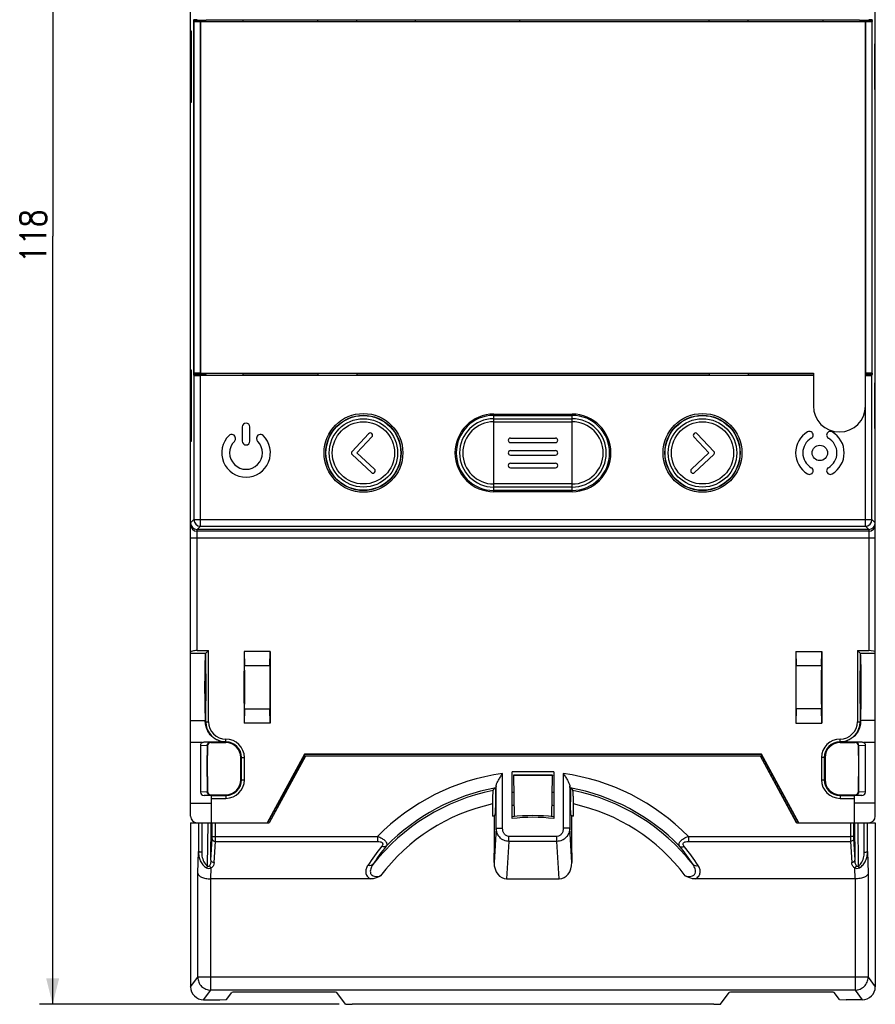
# Model space of a CAD drawing. Extents: x 84 to 360, y 36 to 169.
# Tile 2 of 4: x 176 to 241, y 36 to 111. Entities that reach past the tile are written whole.
import ezdxf

# ---------------------------------------------------------------- set-up
doc = ezdxf.new("R2010")
doc.units = 0
doc.header["$LTSCALE"] = 65.395
doc.layers.get('0').update_dxf_attribs({"linetype": 'CONTINUOUS'})
doc.styles.get("Standard").update_dxf_attribs({"font": 'SIMPLEX.SHX', "width": 0.8})
doc.dimstyles.new('DIMSTYLE_2', dxfattribs={"dimtxt": 2, "dimasz": 2, "dimexe": 1, "dimexo": 1, "dimgap": 0.5, "dimtad": 1, "dimdec": 0, "dimtxsty": 'STANDARD', "dimcen": 0.09, "dimazin": 3, "dimtp": 0.3, "dimtm": 0.3, "dimtfac": 1, "dimtdec": 0, "dimtofl": 0, "dimtmove": 0, "dimatfit": 3, "dimtolj": 1})

# ---------------------------------------------------------------- blocks, each defined once
blk = doc.blocks.new('_ARROW_FILLED')
at = {"color": 0, "linetype": 'BYBLOCK'}
blk.add_solid([(0, 0), (-1, 0.25), (-1, -0.25)], dxfattribs=at)
blk = doc.blocks.new('*D108')
at = {"color": 8}
for p, q in [((200.231, 153.521), (177.273, 153.521)), ((178.273, 153.521), (178.273, 94.596)), ((178.273, 35.671), (178.273, 94.596)), ((200.231, 35.671), (177.273, 35.671))]:
    blk.add_line(p, q, dxfattribs=at)
at = {"color": 8, "xscale": 2, "yscale": 2, "zscale": 2}
for p, rotation in [((178.273, 153.521), 90), ((178.273, 35.671), 270)]:
    blk.add_blockref('_ARROW_FILLED', p, dxfattribs=dict(at, rotation=rotation))
at = {"color": 8, "insert": (175.773, 94.596), "char_height": 2, "width": 4.8, "attachment_point": 2, "rotation": 90}
blk.add_mtext('118', dxfattribs=at)

msp = doc.modelspace()

# ---------------------------------------------------------------- linework, layer by layer
at = {"color": 7}
for p, q in [((188.849, 50.096), (188.849, 139.096)), ((241.349, 50.096), (241.349, 139.096)), ((189.077, 111.076), (189.077, 84.076)), ((189.077, 111.076), (189.086, 111.067)), ((189.077, 111.076), (241.121, 111.076)), ((189.086, 111.067), (189.086, 84.085)), ((189.103, 111.214), (189.087, 111.182)), ((189.087, 111.076), (189.087, 111.182)), ((189.347, 111.182), (189.087, 111.182)), ((189.089, 111.076), (189.089, 111.146)), ((189.096, 111.146), (189.096, 111.076)), ((189.096, 111.146), (190.051, 111.146)), ((189.347, 111.182), (189.347, 111.146)), ((189.347, 111.182), (190.051, 111.157)), ((189.585, 111.058), (189.585, 84.093)), ((189.599, 111.058), (189.585, 111.058)), ((189.599, 111.076), (189.599, 84.076)), ((190.05, 111.196), (240.147, 111.196)), ((190.051, 111.146), (190.051, 111.196)), ((192.849, 111.196), (192.849, 111.076)), ((198.599, 111.073), (198.599, 111.196)), ((201.599, 111.073), (201.599, 111.196)), ((206.099, 111.076), (206.099, 111.196)), ((214.099, 111.076), (214.099, 111.196)), ((228.599, 111.073), (228.599, 111.196)), ((231.599, 111.073), (231.599, 111.196)), ((237.349, 111.076), (237.349, 111.196)), ((240.146, 111.146), (240.146, 111.196)), ((240.146, 111.157), (240.85, 111.182)), ((241.102, 111.146), (240.146, 111.146)), ((240.599, 81.576), (240.599, 111.076)), ((240.612, 111.058), (240.599, 111.058)), ((240.612, 84.093), (240.612, 111.058)), ((241.11, 111.182), (240.85, 111.182)), ((240.85, 111.146), (240.85, 111.182)), ((241.095, 111.214), (241.11, 111.182)), ((241.102, 111.146), (241.102, 111.076)), ((241.109, 111.076), (241.109, 111.146)), ((241.11, 111.076), (241.11, 111.182)), ((241.121, 111.076), (241.112, 111.067)), ((241.112, 84.085), (241.112, 111.067)), ((241.121, 84.076), (241.121, 111.076)), ((188.863, 104.846), (188.863, 110.346)), ((188.863, 110.346), (188.898, 110.346)), ((188.898, 110.346), (188.898, 104.846)), ((241.335, 109.346), (241.3, 109.346)), ((241.3, 109.346), (241.3, 105.846)), ((241.335, 105.846), (241.335, 109.346)), ((241.3, 105.846), (241.335, 105.846)), ((188.898, 104.846), (188.863, 104.846)), ((188.863, 78.846), (188.863, 84.346)), ((188.863, 84.346), (188.898, 84.346)), ((188.898, 84.346), (188.898, 78.846)), ((189.077, 84.076), (189.086, 84.085)), ((189.077, 84.076), (236.599, 84.076)), ((189.087, 83.96), (189.087, 84.076)), ((189.103, 83.928), (189.087, 83.96)), ((189.087, 83.96), (189.347, 83.96)), ((189.089, 83.996), (189.089, 84.076)), ((189.096, 84.076), (189.096, 83.996)), ((189.096, 83.996), (190.051, 83.996)), ((189.103, 83.928), (189.103, 72.85)), ((189.347, 83.996), (189.347, 83.96)), ((190.051, 83.985), (189.347, 83.96)), ((189.585, 84.093), (189.599, 84.093)), ((189.603, 72.35), (189.603, 83.911)), ((236.599, 83.911), (189.603, 83.911)), ((190.05, 83.946), (236.599, 83.946)), ((190.051, 83.946), (190.051, 83.996)), ((192.849, 84.076), (192.849, 83.946)), ((192.849, 83.971), (198.599, 83.971)), ((198.599, 84.079), (198.599, 83.946)), ((201.599, 84.079), (201.599, 83.946)), ((201.599, 83.971), (228.599, 83.971)), ((228.599, 84.079), (228.599, 83.946)), ((231.599, 84.079), (231.599, 83.946)), ((231.599, 83.971), (236.599, 83.971)), ((236.599, 84.076), (236.599, 81.576)), ((240.599, 84.093), (240.612, 84.093)), ((241.121, 84.076), (240.599, 84.076)), ((241.102, 83.996), (240.599, 83.996)), ((240.85, 83.96), (240.599, 83.969)), ((240.85, 83.96), (240.85, 83.996)), ((240.85, 83.96), (241.11, 83.96)), ((241.095, 83.928), (241.11, 83.96)), ((241.095, 72.85), (241.095, 83.928)), ((241.102, 84.076), (241.102, 83.996)), ((241.109, 83.996), (241.109, 84.076)), ((241.11, 83.96), (241.11, 84.076)), ((241.121, 84.076), (241.112, 84.085)), ((241.335, 83.346), (241.3, 83.346)), ((241.3, 83.346), (241.3, 79.846)), ((241.335, 79.846), (241.335, 83.346)), ((212.099, 80.95), (218.099, 80.95)), ((212.099, 74.992), (212.099, 80.95)), ((212.099, 80.852), (218.099, 80.852)), ((218.099, 74.992), (218.099, 80.95)), ((240.595, 72.35), (240.595, 81.488)), ((212.099, 80.596), (218.099, 80.596)), ((212.099, 80.355), (218.099, 80.355)), ((192.807, 79.971), (192.807, 78.871)), ((193.39, 78.871), (193.39, 79.971)), ((201.224, 78.078), (202.5, 79.446)), ((202.74, 79.454), (202.747, 79.447)), ((227.45, 79.447), (227.457, 79.454)), ((227.698, 79.446), (228.973, 78.078)), ((241.3, 79.846), (241.335, 79.846)), ((188.898, 78.846), (188.863, 78.846)), ((192.29, 79.063), (192.29, 79.098)), ((193.907, 79.098), (193.907, 79.063)), ((202.756, 79.207), (201.603, 77.971)), ((213.199, 78.938), (213.199, 78.943)), ((213.369, 79.113), (216.828, 79.113)), ((213.369, 78.768), (216.828, 78.768)), ((216.998, 78.938), (216.998, 78.943)), ((228.594, 77.971), (227.442, 79.207)), ((202.71, 76.46), (201.233, 77.838)), ((201.603, 77.971), (202.949, 76.716)), ((213.199, 77.968), (213.199, 77.974)), ((213.369, 78.144), (216.828, 78.144)), ((216.998, 77.968), (216.998, 77.974)), ((227.249, 76.716), (228.594, 77.971)), ((228.965, 77.838), (227.487, 76.46)), ((213.369, 77.798), (216.828, 77.798)), ((213.369, 77.174), (216.828, 77.174)), ((202.957, 76.476), (202.95, 76.468)), ((213.199, 76.998), (213.199, 77.004)), ((213.369, 76.828), (216.828, 76.828)), ((216.998, 76.998), (216.998, 77.004)), ((227.247, 76.468), (227.24, 76.476)), ((218.099, 75.587), (212.099, 75.587)), ((218.099, 75.346), (212.099, 75.346)), ((218.099, 75.09), (212.099, 75.09)), ((218.099, 74.992), (212.099, 74.992)), ((189.103, 72.85), (188.849, 72.596)), ((189.103, 72.85), (241.095, 72.85)), ((241.095, 72.85), (241.349, 72.596)), ((189.603, 72.35), (189.349, 72.096)), ((189.349, 62.81), (189.349, 72.096)), ((240.849, 72.096), (189.349, 72.096)), ((240.849, 71.965), (189.349, 71.965)), ((189.603, 72.35), (240.595, 72.35)), ((240.595, 72.35), (240.849, 72.096)), ((240.849, 72.096), (240.849, 62.81)), ((188.849, 71.465), (241.349, 71.465)), ((189.349, 62.81), (190.223, 62.81)), ((190.009, 62.596), (190.223, 62.81)), ((190.223, 57.346), (190.223, 62.81)), ((194.949, 62.746), (192.949, 62.746)), ((192.949, 62.746), (192.976, 61.644)), ((192.949, 62.746), (192.949, 57.246)), ((194.922, 61.644), (194.949, 62.746)), ((194.949, 62.746), (194.949, 57.246)), ((235.249, 62.746), (237.249, 62.746)), ((235.249, 62.746), (235.276, 61.644)), ((235.249, 62.746), (235.249, 57.246)), ((237.222, 61.644), (237.249, 62.746)), ((237.249, 62.746), (237.249, 57.246)), ((239.975, 62.81), (240.849, 62.81)), ((240.188, 62.596), (239.975, 62.81)), ((239.975, 62.81), (239.975, 57.346)), ((188.849, 62.596), (190.009, 62.596)), ((190.009, 57.346), (190.009, 62.596)), ((240.188, 62.596), (240.188, 57.346)), ((240.189, 62.596), (241.349, 62.596)), ((194.922, 61.644), (192.976, 61.644)), ((237.222, 61.644), (235.276, 61.644)), ((192.976, 58.348), (192.949, 57.246)), ((192.976, 58.348), (194.922, 58.348)), ((194.949, 57.246), (194.922, 58.348)), ((235.276, 58.348), (235.249, 57.246)), ((237.222, 58.348), (235.276, 58.348)), ((237.249, 57.246), (237.222, 58.348)), ((188.849, 57.456), (189.97, 57.456)), ((241.349, 57.456), (240.228, 57.456)), ((189.976, 57.346), (190.223, 57.346)), ((194.949, 57.246), (192.949, 57.246)), ((235.249, 57.246), (237.249, 57.246)), ((239.975, 57.346), (240.222, 57.346)), ((191.549, 55.746), (191.549, 56.02)), ((238.649, 55.746), (238.649, 56.02)), ((189.715, 55.746), (188.849, 55.746)), ((189.601, 55.546), (190.118, 55.528)), ((189.601, 55.546), (189.601, 51.946)), ((189.883, 55.794), (191.549, 55.794)), ((189.883, 55.794), (190.367, 55.778)), ((190.118, 55.527), (190.149, 55.496)), ((190.118, 55.527), (190.118, 51.965)), ((190.149, 55.496), (190.149, 54.746)), ((190.367, 55.778), (190.399, 55.746)), ((190.399, 55.746), (191.549, 55.746)), ((238.649, 55.794), (240.314, 55.794)), ((238.649, 55.746), (239.799, 55.746)), ((239.83, 55.778), (239.799, 55.746)), ((239.83, 55.778), (240.314, 55.794)), ((240.079, 55.527), (240.049, 55.496)), ((240.049, 54.746), (240.049, 55.496)), ((240.079, 55.528), (240.597, 55.546)), ((240.079, 51.965), (240.079, 55.527)), ((241.349, 55.746), (240.483, 55.746)), ((240.597, 51.946), (240.597, 55.546)), ((190.149, 54.746), (190.129, 54.746)), ((190.129, 53.146), (190.129, 54.746)), ((192.699, 54.596), (192.973, 54.596)), ((192.699, 52.896), (192.699, 54.596)), ((192.759, 52.896), (192.759, 54.596)), ((192.973, 52.896), (192.973, 54.596)), ((197.583, 54.873), (194.718, 49.596)), ((197.599, 54.846), (194.749, 49.596)), ((197.64, 54.696), (194.871, 49.596)), ((197.648, 54.696), (194.878, 49.596)), ((232.614, 54.873), (197.583, 54.873)), ((197.583, 54.873), (197.599, 54.846)), ((232.598, 54.846), (197.599, 54.846)), ((232.55, 54.696), (197.648, 54.696)), ((235.319, 49.596), (232.55, 54.696)), ((235.327, 49.596), (232.558, 54.696)), ((232.614, 54.873), (232.598, 54.846)), ((235.449, 49.596), (232.598, 54.846)), ((235.479, 49.596), (232.614, 54.873)), ((237.499, 54.596), (237.225, 54.596)), ((237.225, 54.596), (237.225, 52.896)), ((237.438, 54.596), (237.438, 52.896)), ((237.499, 54.596), (237.499, 52.896)), ((240.049, 54.746), (240.068, 54.746)), ((240.068, 54.746), (240.068, 53.146)), ((190.149, 53.146), (190.129, 53.146)), ((190.149, 53.146), (190.149, 51.996)), ((192.699, 52.896), (192.973, 52.896)), ((212.773, 49.185), (212.773, 53.378)), ((216.699, 53.518), (213.499, 53.518)), ((213.499, 49.921), (213.499, 53.518)), ((216.599, 53.246), (213.599, 53.246)), ((213.599, 53.246), (213.599, 53.219)), ((216.599, 53.219), (213.599, 53.219)), ((213.599, 53.219), (213.654, 50.068)), ((216.544, 50.068), (216.599, 53.219)), ((216.599, 53.246), (216.599, 53.219)), ((216.699, 53.518), (216.699, 49.921)), ((217.424, 53.378), (217.424, 49.185)), ((237.225, 52.896), (237.499, 52.896)), ((240.049, 53.146), (240.068, 53.146)), ((240.049, 51.996), (240.049, 53.146)), ((212.041, 52.073), (212.098, 52.19)), ((212.251, 52.277), (212.22, 52.214)), ((212.22, 52.214), (212.22, 51.199)), ((212.274, 49.18), (212.274, 52.433)), ((217.924, 52.433), (217.924, 49.18)), ((217.947, 52.277), (217.977, 52.214)), ((217.977, 52.214), (217.977, 51.199)), ((218.156, 52.073), (218.099, 52.19)), ((190.118, 51.963), (189.601, 51.946)), ((190.367, 51.714), (189.88, 51.698)), ((190.449, 51.698), (189.88, 51.698)), ((190.118, 51.965), (190.149, 51.996)), ((190.367, 51.714), (190.399, 51.746)), ((190.399, 51.746), (191.549, 51.746)), ((190.449, 49.596), (190.449, 51.698)), ((190.449, 51.686), (191.549, 51.686)), ((190.449, 51.472), (191.549, 51.472)), ((191.549, 51.746), (191.549, 51.472)), ((238.649, 51.746), (239.799, 51.746)), ((238.649, 51.746), (238.649, 51.472)), ((238.649, 51.686), (239.749, 51.686)), ((238.649, 51.472), (239.749, 51.472)), ((240.317, 51.698), (239.749, 51.698)), ((239.749, 49.596), (239.749, 51.698)), ((239.83, 51.714), (239.799, 51.746)), ((240.317, 51.698), (239.83, 51.714)), ((240.079, 51.965), (240.049, 51.996)), ((240.597, 51.946), (240.079, 51.963)), ((188.849, 51.096), (190.449, 51.096)), ((211.994, 51.037), (211.994, 50.1)), ((218.204, 50.1), (218.204, 51.037)), ((241.349, 51.096), (239.749, 51.096)), ((212.115, 50.128), (212.115, 47.288)), ((218.082, 47.288), (218.082, 50.128)), ((218.082, 50.128), (218.096, 50.125)), ((188.848, 49.596), (194.878, 49.596)), ((188.848, 49.596), (188.848, 37.02)), ((189.458, 49.596), (189.448, 47.386)), ((189.708, 49.596), (189.698, 47.345)), ((190.154, 46.282), (190.185, 49.596)), ((190.408, 46.732), (190.435, 49.596)), ((190.511, 48.546), (190.511, 49.596)), ((190.761, 48.548), (190.761, 49.596)), ((212.274, 49.18), (212.115, 46.56)), ((218.082, 46.56), (217.924, 49.18)), ((235.319, 49.596), (241.35, 49.596)), ((239.436, 49.596), (239.436, 48.548)), ((239.686, 49.596), (239.686, 48.546)), ((239.763, 49.596), (239.789, 46.732)), ((240.013, 49.596), (240.043, 46.281)), ((240.499, 47.345), (240.489, 49.596)), ((240.749, 47.386), (240.739, 49.596)), ((241.35, 49.596), (241.35, 37.02)), ((190.408, 46.732), (190.507, 48.356)), ((190.761, 48.548), (203.18, 48.548)), ((203.18, 48.548), (203.18, 48.167)), ((216.941, 48.548), (213.257, 48.548)), ((213.257, 48.167), (213.257, 48.548)), ((216.941, 48.167), (216.941, 48.548)), ((227.017, 48.548), (239.436, 48.548)), ((227.017, 48.548), (227.017, 48.167)), ((239.691, 48.356), (239.789, 46.732)), ((190.658, 46.543), (190.756, 48.167)), ((190.756, 48.167), (203.18, 48.167)), ((213.257, 48.167), (213.083, 45.288)), ((216.941, 48.167), (213.257, 48.167)), ((217.115, 45.288), (216.941, 48.167)), ((227.017, 48.167), (239.441, 48.167)), ((239.441, 48.167), (239.539, 46.543)), ((189.398, 45.74), (189.448, 47.386)), ((212.117, 47.288), (212.115, 47.288)), ((212.117, 47.288), (212.115, 47.264)), ((212.115, 46.56), (212.115, 47.264)), ((218.081, 47.288), (218.082, 47.288)), ((218.081, 47.288), (218.082, 47.264)), ((218.082, 47.264), (218.082, 46.56)), ((240.749, 47.386), (240.799, 45.74)), ((190.407, 45.288), (190.433, 46.14)), ((239.765, 46.14), (239.79, 45.288)), ((189.398, 37.754), (189.398, 45.74)), ((240.799, 45.74), (240.799, 37.754)), ((190.398, 36.754), (190.398, 45.288)), ((202.656, 45.288), (190.407, 45.288)), ((213.083, 45.288), (217.115, 45.288)), ((239.79, 45.288), (227.541, 45.288)), ((239.8, 45.288), (239.8, 36.754)), ((188.848, 37.02), (189.398, 37.754)), ((239.8, 37.763), (190.398, 37.763)), ((240.799, 37.754), (241.35, 37.02)), ((189.847, 36.02), (190.398, 36.754)), ((239.8, 36.754), (190.398, 36.754)), ((191.592, 36.038), (191.998, 36.58)), ((199.05, 36.614), (192.998, 36.614)), ((200.718, 35.689), (200.049, 36.58)), ((229.48, 35.689), (230.148, 36.58)), ((237.2, 36.614), (231.148, 36.614)), ((238.606, 36.038), (238.199, 36.58)), ((239.8, 36.754), (240.35, 36.02)), ((189.847, 36.02), (191.079, 36.02)), ((191.079, 36.02), (191.592, 36.038)), ((200.718, 35.689), (201.231, 35.671)), ((228.967, 35.671), (201.231, 35.671)), ((228.967, 35.671), (229.48, 35.689)), ((238.606, 36.038), (239.119, 36.02)), ((240.35, 36.02), (239.119, 36.02))]:
    msp.add_line(p, q, dxfattribs=at)
for centre, radius in [((202.099, 77.971), 3.021), ((202.099, 77.971), 2.889), ((202.099, 77.971), 2.87), ((228.099, 77.971), 3.021), ((228.099, 77.971), 2.889), ((228.099, 77.971), 2.87), ((202.099, 77.971), 2.625), ((202.099, 77.971), 2.384), ((228.099, 77.971), 2.625), ((228.099, 77.971), 2.384), ((237.099, 77.971), 0.591)]:
    msp.add_circle(centre, radius, dxfattribs=at)
for centre, radius, start, end in [((212.099, 77.971), 2.979, 90, 270), ((212.099, 77.971), 2.881, 90, 270), ((218.099, 77.971), 2.979, 270, 90), ((218.099, 77.971), 2.881, 270, 90), ((238.599, 81.576), 2, 180, 360), ((193.099, 79.971), 0.291, 0, 180), ((212.099, 77.971), 2.625, 90, 270), ((212.099, 77.971), 2.384, 90, 270), ((218.099, 77.971), 2.625, 270, 90), ((218.099, 77.971), 2.384, 270, 90), ((191.999, 79.098), 0.291, 0, 134.29979), ((194.199, 79.098), 0.291, 45.70021, 180), ((202.624, 79.33), 0.17, 47, 137), ((202.631, 79.323), 0.17, 317, 47), ((227.566, 79.323), 0.17, 133, 223), ((227.573, 79.33), 0.17, 43, 133), ((237.099, 77.971), 1.866, 120.52648, 239.47352), ((236.299, 79.328), 0.291, 2.84797, 120.52648), ((236.299, 79.357), 0.291, 300, 357.15203), ((237.899, 79.328), 0.291, 59.47352, 177.15203), ((237.899, 79.357), 0.291, 182.84797, 240), ((237.099, 77.971), 1.866, 300.52648, 59.47352), ((193.099, 77.971), 1.866, 134.29979, 45.70021), ((193.099, 77.971), 1.259, 135.20868, 44.79132), ((191.999, 79.063), 0.291, 315.20868, 360), ((193.099, 78.871), 0.291, 180, 360), ((194.199, 79.063), 0.291, 180, 224.79132), ((213.369, 78.943), 0.17, 90, 180), ((213.369, 78.938), 0.17, 180, 270), ((216.828, 78.943), 0.17, 0, 90), ((216.828, 78.938), 0.17, 270, 360), ((237.099, 77.971), 1.309, 120, 240), ((237.099, 77.971), 1.309, 300, 60), ((201.349, 77.962), 0.17, 137, 227), ((213.369, 77.974), 0.17, 90, 180), ((213.369, 77.968), 0.17, 180, 270), ((216.828, 77.974), 0.17, 0, 90), ((216.828, 77.968), 0.17, 270, 360), ((228.849, 77.962), 0.17, 313, 43), ((213.369, 77.004), 0.17, 90, 180), ((216.828, 77.004), 0.17, 0, 90), ((202.826, 76.584), 0.17, 227, 317), ((202.833, 76.592), 0.17, 317, 47), ((213.369, 76.998), 0.17, 180, 270), ((216.828, 76.998), 0.17, 270, 360), ((227.365, 76.592), 0.17, 133, 223), ((227.371, 76.584), 0.17, 223, 313), ((236.299, 76.614), 0.291, 239.47352, 357.15203), ((236.299, 76.585), 0.291, 2.84797, 60), ((237.899, 76.585), 0.291, 120, 177.15203), ((237.899, 76.614), 0.291, 182.84797, 300.52648), ((189.603, 72.85), 0.5, 180.02406, 269.976), ((240.594, 72.85), 0.5, 270.02405, 359.97599), ((189.349, 72.465), 0.5, 180.00467, 270.00467), ((240.849, 72.465), 0.5, 269.99533, 359.99533), ((191.549, 57.346), 1.54, 180, 270), ((191.549, 57.346), 1.326, 180, 270), ((238.649, 57.346), 1.54, 270, 360), ((238.649, 57.346), 1.326, 270, 360), ((191.549, 54.596), 1.424, 0, 90), ((238.649, 54.596), 1.424, 90, 180), ((191.549, 54.596), 1.21, 0, 90), ((191.549, 54.596), 1.15, 0, 90), ((238.649, 54.596), 1.21, 90, 180), ((238.649, 54.596), 1.15, 90, 180), ((191.549, 52.896), 1.424, 270, 360), ((191.549, 52.896), 1.21, 270, 360), ((191.549, 52.896), 1.15, 270, 360), ((215.099, 36.818), 16.723, 97.99378, 135.45504), ((215.099, 36.818), 16.723, 44.54496, 82.00622), ((238.649, 52.896), 1.424, 180, 270), ((238.649, 52.896), 1.21, 180, 270), ((238.649, 52.896), 1.15, 180, 270), ((215.099, 36.81), 15.727, 100.43258, 135.66243), ((215.099, 36.805), 15.676, 100.58168, 101.0344), ((215.099, 36.81), 15.727, 44.33757, 79.56742), ((215.099, 36.805), 15.676, 78.9656, 79.41832), ((215.099, 36.796), 15.58, 101.31601, 141.97586), ((215.099, 36.496), 15.5, 95.46786, 95.92496), ((215.099, 36.496), 15.5, 84.07504, 84.53214), ((215.099, 36.796), 15.58, 38.02413, 78.68399), ((215.099, 36.788), 14.584, 102.29259, 143.2281), ((215.099, 36.496), 14.5, 95.77867, 96.33595), ((215.099, 36.496), 14.5, 83.66405, 84.22133), ((215.099, 36.788), 14.584, 36.77191, 77.70741), ((189.349, 50.096), 0.5, 180, 270), ((215.099, 36.787), 13.67, 102.6061, 103.12917), ((215.099, 36.646), 13.5, 83.19267, 96.80733), ((215.099, 36.769), 13.249, 83.0638, 96.9362), ((215.099, 36.787), 13.67, 76.87083, 77.33578), ((240.849, 50.096), 0.5, 270, 360), ((215.337, 37.99), 15.36, 140.44434, 147.1496), ((215.335, 38.366), 14.863, 140.59418, 147.31289), ((214.852, 38.358), 14.876, 32.69005, 39.40288), ((214.85, 37.983), 15.373, 32.85327, 39.55278)]:
    msp.add_arc(centre, radius, start, end, dxfattribs=at)
for centre, major_axis, ratio, start_param, end_param in [((189.585, 111.067), (0.5, 0), 0.017455, -3.124139, -1.570796), ((240.612, 111.067), (0.5, 0), 0.017455, -1.570796, -0.017453), ((189.585, 84.085), (0.5, 0), 0.017455, 1.570796, 3.124139), ((189.603, 83.928), (0.5, 0), 0.034921, -3.124139, -1.570796), ((240.595, 83.928), (0.5, 0), 0.034921, -1.562698, -0.017453), ((240.612, 84.085), (0.5, 0), 0.017455, 0.017453, 1.570796), ((189.349, 72.596), (0.354, 0.354), 0.999695, -3.926839, -2.356347), ((240.849, 72.596), (0.354, -0.354), 0.999695, -0.785246, 0.785246), ((189.349, 62.677), (0.5, 0), 0.266291, 1.570796, 3.141593), ((240.849, 62.677), (0.5, 0), 0.266291, 0, 1.570796), ((189.979, 59.996), (0, 2.6), 0.017455, 0, 2.925758), ((240.218, 59.996), (0, 2.6), 0.017455, -2.925758, 0), ((192.971, 59.996), (0, 1.75), 0.008727, -2.798889, -0.342703), ((194.927, 59.996), (0, 1.75), 0.008727, 0.342703, 2.798889), ((235.271, 59.996), (0, 1.75), 0.008727, -2.798889, -0.342703), ((237.227, 59.996), (0, 1.75), 0.008727, 0.342703, 2.798889), ((189.962, 55.503), (0, 2), 0.017455, -0.398523, -0.215835), ((240.235, 55.503), (0, 2), 0.017455, 0.215835, 0.398523), ((189.882, 55.544), (0.281, -0.009), 0.888006, 2.238766, 3.171534), ((190.399, 55.496), (0.177, -0.177), 0.999695, 2.356347, 3.926839), ((239.799, 55.496), (-0.177, -0.177), 0.999695, 2.356347, 3.926839), ((240.315, 55.544), (0.281, 0.009), 0.888006, -0.029941, 0.902827), ((189.882, 51.948), (0.281, 0.009), 0.888006, 3.111651, 4.674426), ((190.399, 51.996), (0.177, 0.177), 0.999695, 2.356347, 3.926839), ((239.799, 51.996), (-0.177, 0.177), 0.999695, 2.356347, 3.926839), ((240.315, 51.948), (0.281, -0.009), 0.888006, -1.532833, 0.029941), ((217.525, 37.689), (11.129, 11.126), 0.845283, 1.245642, 1.249547), ((212.672, 37.689), (11.129, -11.126), 0.845283, 1.892046, 1.89595), ((213.117, 46.605), (0.08, 1.316), 0.758685, -4.631961, -3.095232), ((217.081, 46.605), (-0.08, 1.316), 0.758685, -3.187954, -1.651224), ((190.424, 46.605), (0.04, 1.317), 0.759135, -3.127545, -3.118402), ((239.773, 46.605), (-0.04, 1.317), 0.759135, -3.164784, -3.15564), ((189.848, 37.021), (0.727, 0.688), 0.999314, 2.384293, 3.954404), ((240.349, 37.021), (0.727, -0.688), 0.999314, -0.812811, 0.7573), ((192.998, 36.579), (1, 0), 0.034911, 1.570796, 3.115413), ((199.05, 36.579), (1, 0), 0.034911, 0.02618, 1.570796), ((231.148, 36.579), (1, 0), 0.034911, 1.570796, 3.115413), ((237.2, 36.579), (1, 0), 0.034911, 0.02618, 1.570796)]:
    msp.add_ellipse(centre, major_axis=major_axis, ratio=ratio, start_param=start_param, end_param=end_param, dxfattribs=at)
for centre, major_axis, ratio in [((189.979, 59.996), (0, 1.67), 0.017458), ((192.971, 59.996), (0, 1.3), 0.008727), ((237.227, 59.996), (0, 1.3), 0.008727), ((240.219, 59.996), (0, 1.67), 0.017458)]:
    msp.add_ellipse(centre, major_axis=major_axis, ratio=ratio, dxfattribs=at)
for points, knots in [([(191.549, 55.794), (191.427, 55.794), (191.184, 55.823), (190.84, 55.948), (190.54, 56.147), (190.301, 56.398), (190.134, 56.67), (190.035, 56.931), (189.989, 57.155), (189.978, 57.289), (189.976, 57.346)], [0, 0, 0, 0, 0.149265, 0.29817, 0.445533, 0.588106, 0.720173, 0.835452, 0.929532, 1, 1, 1, 1]), ([(240.222, 57.346), (240.219, 57.289), (240.208, 57.155), (240.162, 56.931), (240.063, 56.67), (239.897, 56.398), (239.658, 56.147), (239.357, 55.948), (239.014, 55.823), (238.77, 55.794), (238.649, 55.794)], [0, 0, 0, 0, 0.070466, 0.164548, 0.279831, 0.411899, 0.554474, 0.701836, 0.850736, 1, 1, 1, 1]), ([(189.715, 55.746), (189.74, 55.762), (189.794, 55.786), (189.854, 55.794), (189.883, 55.794)], [0, 0, 0, 0, 0.499658, 1, 1, 1, 1]), ([(190.118, 55.528), (190.118, 55.561), (190.132, 55.627), (190.188, 55.71), (190.271, 55.764), (190.335, 55.777), (190.367, 55.778)], [0, 0, 0, 0, 0.253192, 0.505176, 0.753937, 1, 1, 1, 1]), ([(240.079, 55.527), (240.079, 55.559), (240.066, 55.626), (240.01, 55.709), (239.927, 55.764), (239.862, 55.777), (239.83, 55.778)], [0, 0, 0, 0, 0.253273, 0.505132, 0.753995, 1, 1, 1, 1]), ([(240.314, 55.794), (240.344, 55.794), (240.403, 55.786), (240.458, 55.762), (240.483, 55.746)], [0, 0, 0, 0, 0.500342, 1, 1, 1, 1]), ([(212.274, 52.433), (212.276, 52.465), (212.295, 52.533), (212.356, 52.68), (212.464, 52.879), (212.612, 53.125), (212.719, 53.293), (212.773, 53.378)], [0, 0, 0, 0, 0.088614, 0.196056, 0.445184, 0.717984, 1, 1, 1, 1]), ([(217.424, 53.378), (217.478, 53.293), (217.585, 53.125), (217.734, 52.879), (217.841, 52.68), (217.902, 52.533), (217.921, 52.465), (217.924, 52.433)], [0, 0, 0, 0, 0.281973, 0.554778, 0.80391, 0.911358, 1, 1, 1, 1]), ([(212.274, 52.433), (212.271, 52.398), (212.265, 52.347), (212.259, 52.293), (212.251, 52.277)], [0, 0, 0, 0, 0.660897, 1, 1, 1, 1]), ([(217.947, 52.277), (217.939, 52.293), (217.933, 52.347), (217.926, 52.398), (217.924, 52.433)], [0, 0, 0, 0, 0.339103, 1, 1, 1, 1]), ([(190.367, 51.714), (190.335, 51.715), (190.271, 51.728), (190.188, 51.782), (190.132, 51.865), (190.118, 51.931), (190.118, 51.963)], [0, 0, 0, 0, 0.246063, 0.494824, 0.746808, 1, 1, 1, 1]), ([(212.041, 52.073), (212.036, 52.061), (212.03, 52.023), (212.021, 51.953), (212.013, 51.851), (212.006, 51.722), (212.001, 51.571), (211.995, 51.34), (211.994, 51.16), (211.994, 51.037)], [0, 0, 0, 0, 0.037746, 0.10764, 0.207269, 0.332979, 0.48031, 0.644237, 1, 1, 1, 1]), ([(218.204, 51.037), (218.204, 51.16), (218.202, 51.34), (218.196, 51.571), (218.191, 51.722), (218.184, 51.851), (218.177, 51.953), (218.167, 52.023), (218.162, 52.061), (218.156, 52.073)], [0, 0, 0, 0, 0.355767, 0.519696, 0.667027, 0.792735, 0.892362, 0.962255, 1, 1, 1, 1]), ([(240.079, 51.963), (240.079, 51.931), (240.065, 51.865), (240.009, 51.782), (239.927, 51.728), (239.862, 51.715), (239.83, 51.714)], [0, 0, 0, 0, 0.253192, 0.505176, 0.753937, 1, 1, 1, 1]), ([(212.22, 51.199), (212.22, 51.069), (212.218, 50.881), (212.212, 50.641), (212.206, 50.486), (212.198, 50.357), (212.191, 50.268), (212.184, 50.213), (212.179, 50.186), (212.175, 50.168), (212.171, 50.159), (212.168, 50.157)], [0, 0, 0, 0, 0.370839, 0.540032, 0.690149, 0.81552, 0.911205, 0.946653, 0.973307, 0.990983, 1, 1, 1, 1]), ([(218.029, 50.157), (218.027, 50.159), (218.023, 50.168), (218.018, 50.186), (218.013, 50.213), (218.006, 50.268), (217.999, 50.357), (217.991, 50.486), (217.985, 50.641), (217.979, 50.881), (217.977, 51.069), (217.977, 51.199)], [0, 0, 0, 0, 0.009017, 0.026693, 0.053347, 0.088795, 0.18448, 0.309851, 0.459968, 0.629161, 1, 1, 1, 1]), ([(212.274, 49.18), (212.289, 49.183), (212.341, 49.181), (212.445, 49.185), (212.597, 49.184), (212.711, 49.185), (212.773, 49.185)], [0, 0, 0, 0, 0.09066, 0.310749, 0.628963, 1, 1, 1, 1]), ([(213.257, 48.167), (213.125, 48.169), (212.86, 48.228), (212.535, 48.464), (212.326, 48.798), (212.276, 49.054), (212.274, 49.18)], [0, 0, 0, 0, 0.255445, 0.507671, 0.755344, 1, 1, 1, 1]), ([(213.257, 48.548), (213.184, 48.548), (213.036, 48.595), (212.88, 48.758), (212.792, 48.964), (212.773, 49.111), (212.773, 49.185)], [0, 0, 0, 0, 0.248863, 0.498801, 0.749245, 1, 1, 1, 1]), ([(217.424, 49.185), (217.424, 49.111), (217.406, 48.963), (217.317, 48.758), (217.162, 48.594), (217.013, 48.548), (216.941, 48.548)], [0, 0, 0, 0, 0.250875, 0.501418, 0.751169, 1, 1, 1, 1]), ([(217.924, 49.18), (217.921, 49.054), (217.871, 48.797), (217.662, 48.464), (217.338, 48.228), (217.073, 48.169), (216.941, 48.167)], [0, 0, 0, 0, 0.244812, 0.492546, 0.744583, 1, 1, 1, 1]), ([(217.924, 49.18), (217.909, 49.183), (217.857, 49.181), (217.752, 49.185), (217.601, 49.184), (217.486, 49.185), (217.424, 49.185)], [0, 0, 0, 0, 0.09066, 0.310749, 0.628962, 1, 1, 1, 1]), ([(190.507, 48.356), (190.507, 48.369), (190.51, 48.432), (190.511, 48.496), (190.511, 48.546)], [0, 0, 0, 0, 0.20743, 1, 1, 1, 1]), ([(190.507, 48.356), (190.508, 48.331), (190.524, 48.28), (190.604, 48.196), (190.695, 48.169), (190.756, 48.167)], [0, 0, 0, 0, 0.218326, 0.459193, 1, 1, 1, 1]), ([(190.511, 48.546), (190.519, 48.548), (190.545, 48.547), (190.597, 48.548), (190.673, 48.548), (190.73, 48.548), (190.761, 48.548)], [0, 0, 0, 0, 0.09066, 0.310749, 0.628963, 1, 1, 1, 1]), ([(190.756, 48.167), (190.757, 48.194), (190.76, 48.321), (190.761, 48.448), (190.761, 48.548)], [0, 0, 0, 0, 0.207363, 1, 1, 1, 1]), ([(203.18, 48.548), (203.301, 48.509), (203.519, 48.415), (203.75, 48.248), (203.862, 48.093), (203.899, 47.985), (203.895, 47.884), (203.868, 47.826), (203.85, 47.801)], [0, 0, 0, 0, 0.334984, 0.624335, 0.739565, 0.835378, 0.918958, 1, 1, 1, 1]), ([(226.347, 47.801), (226.33, 47.826), (226.302, 47.884), (226.298, 47.985), (226.336, 48.093), (226.448, 48.248), (226.679, 48.415), (226.897, 48.509), (227.017, 48.548)], [0, 0, 0, 0, 0.081042, 0.164623, 0.260436, 0.375666, 0.665017, 1, 1, 1, 1]), ([(239.686, 48.546), (239.679, 48.548), (239.653, 48.547), (239.6, 48.548), (239.525, 48.548), (239.467, 48.548), (239.436, 48.548)], [0, 0, 0, 0, 0.09066, 0.310749, 0.628962, 1, 1, 1, 1]), ([(239.436, 48.548), (239.436, 48.513), (239.437, 48.386), (239.438, 48.259), (239.441, 48.167)], [0, 0, 0, 0, 0.280706, 1, 1, 1, 1]), ([(239.691, 48.356), (239.69, 48.331), (239.673, 48.28), (239.594, 48.196), (239.502, 48.169), (239.441, 48.167)], [0, 0, 0, 0, 0.218326, 0.459193, 1, 1, 1, 1]), ([(239.686, 48.546), (239.686, 48.529), (239.687, 48.465), (239.688, 48.401), (239.691, 48.356)], [0, 0, 0, 0, 0.280692, 1, 1, 1, 1]), ([(203.18, 48.167), (203.252, 48.167), (203.358, 48.158), (203.484, 48.111), (203.553, 48.054), (203.583, 47.979), (203.573, 47.904), (203.541, 47.835), (203.511, 47.793), (203.494, 47.772)], [0, 0, 0, 0, 0.306341, 0.448281, 0.571349, 0.677101, 0.779383, 0.886517, 1, 1, 1, 1]), ([(203.85, 47.801), (203.808, 47.766), (203.682, 47.725), (203.558, 47.749), (203.494, 47.772)], [0, 0, 0, 0, 0.452186, 1, 1, 1, 1]), ([(226.347, 47.801), (226.39, 47.766), (226.515, 47.725), (226.64, 47.749), (226.703, 47.772)], [0, 0, 0, 0, 0.452194, 1, 1, 1, 1]), ([(226.703, 47.772), (226.686, 47.793), (226.656, 47.835), (226.624, 47.904), (226.615, 47.979), (226.644, 48.054), (226.714, 48.111), (226.839, 48.158), (226.946, 48.167), (227.017, 48.167)], [0, 0, 0, 0, 0.113484, 0.220618, 0.3229, 0.428652, 0.551719, 0.69366, 1, 1, 1, 1]), ([(189.698, 47.345), (189.666, 47.345), (189.609, 47.347), (189.53, 47.355), (189.481, 47.365), (189.449, 47.377), (189.448, 47.386)], [0, 0, 0, 0, 0.366364, 0.680502, 0.89891, 1, 1, 1, 1]), ([(189.448, 47.386), (189.448, 47.266), (189.471, 47.025), (189.58, 46.678), (189.77, 46.367), (189.957, 46.206), (190.062, 46.149)], [0, 0, 0, 0, 0.250272, 0.500463, 0.750461, 1, 1, 1, 1]), ([(189.698, 47.345), (189.697, 47.245), (189.726, 46.859), (189.906, 46.436), (190.154, 46.282)], [0, 0, 0, 0, 0.254348, 1, 1, 1, 1]), ([(240.043, 46.281), (240.128, 46.334), (240.308, 46.519), (240.465, 46.895), (240.5, 47.195), (240.499, 47.345)], [0, 0, 0, 0, 0.250997, 0.625583, 1, 1, 1, 1]), ([(240.136, 46.149), (240.241, 46.206), (240.428, 46.367), (240.617, 46.678), (240.726, 47.025), (240.749, 47.266), (240.749, 47.386)], [0, 0, 0, 0, 0.249687, 0.499742, 0.749878, 1, 1, 1, 1]), ([(240.499, 47.345), (240.531, 47.345), (240.589, 47.347), (240.668, 47.355), (240.716, 47.365), (240.748, 47.377), (240.749, 47.386)], [0, 0, 0, 0, 0.366363, 0.680502, 0.898909, 1, 1, 1, 1]), ([(190.154, 46.282), (190.146, 46.269), (190.116, 46.223), (190.086, 46.179), (190.062, 46.149)], [0, 0, 0, 0, 0.28648, 1, 1, 1, 1]), ([(190.062, 46.149), (190.12, 46.117), (190.248, 46.078), (190.378, 46.111), (190.433, 46.14)], [0, 0, 0, 0, 0.516653, 1, 1, 1, 1]), ([(190.294, 46.295), (190.278, 46.272), (190.246, 46.234), (190.185, 46.247), (190.164, 46.27), (190.154, 46.282)], [0, 0, 0, 0, 0.475249, 0.732908, 1, 1, 1, 1]), ([(190.408, 46.732), (190.406, 46.656), (190.387, 46.505), (190.336, 46.358), (190.294, 46.295)], [0, 0, 0, 0, 0.49614, 1, 1, 1, 1]), ([(190.294, 46.295), (190.302, 46.279), (190.339, 46.219), (190.389, 46.167), (190.433, 46.14)], [0, 0, 0, 0, 0.26006, 1, 1, 1, 1]), ([(190.658, 46.543), (190.597, 46.545), (190.505, 46.572), (190.426, 46.655), (190.409, 46.707), (190.408, 46.732)], [0, 0, 0, 0, 0.540807, 0.781674, 1, 1, 1, 1]), ([(190.658, 46.543), (190.654, 46.469), (190.611, 46.311), (190.502, 46.187), (190.433, 46.14)], [0, 0, 0, 0, 0.470537, 1, 1, 1, 1]), ([(202.433, 46.322), (202.379, 46.239), (202.291, 46.065), (202.26, 45.819), (202.308, 45.631), (202.415, 45.444), (202.554, 45.34), (202.656, 45.288)], [0, 0, 0, 0, 0.243802, 0.474831, 0.592343, 0.716658, 1, 1, 1, 1]), ([(202.825, 46.393), (202.782, 46.347), (202.647, 46.286), (202.505, 46.302), (202.433, 46.322)], [0, 0, 0, 0, 0.454689, 1, 1, 1, 1]), ([(202.825, 46.393), (202.789, 46.34), (202.724, 46.233), (202.629, 46.016), (202.606, 45.79), (202.696, 45.637), (202.792, 45.548), (202.964, 45.487), (203.188, 45.48), (203.341, 45.503), (203.417, 45.518)], [0, 0, 0, 0, 0.122019, 0.239435, 0.457688, 0.514011, 0.573805, 0.706338, 0.851359, 1, 1, 1, 1]), ([(226.781, 45.518), (226.857, 45.503), (227.009, 45.481), (227.233, 45.487), (227.405, 45.548), (227.501, 45.637), (227.592, 45.79), (227.569, 46.016), (227.473, 46.233), (227.408, 46.34), (227.372, 46.393)], [0, 0, 0, 0, 0.148601, 0.29354, 0.426066, 0.485829, 0.542263, 0.760623, 0.878011, 1, 1, 1, 1]), ([(227.372, 46.393), (227.415, 46.347), (227.551, 46.286), (227.692, 46.302), (227.764, 46.322)], [0, 0, 0, 0, 0.45469, 1, 1, 1, 1]), ([(227.541, 45.288), (227.644, 45.34), (227.823, 45.471), (227.945, 45.769), (227.906, 46.065), (227.818, 46.239), (227.764, 46.322)], [0, 0, 0, 0, 0.284061, 0.524388, 0.755863, 1, 1, 1, 1]), ([(239.789, 46.732), (239.788, 46.707), (239.771, 46.655), (239.692, 46.572), (239.6, 46.545), (239.539, 46.543)], [0, 0, 0, 0, 0.218326, 0.459193, 1, 1, 1, 1]), ([(239.765, 46.14), (239.696, 46.187), (239.587, 46.311), (239.544, 46.469), (239.539, 46.543)], [0, 0, 0, 0, 0.529403, 1, 1, 1, 1]), ([(239.904, 46.295), (239.895, 46.279), (239.859, 46.219), (239.808, 46.167), (239.765, 46.14)], [0, 0, 0, 0, 0.26006, 1, 1, 1, 1]), ([(239.765, 46.14), (239.819, 46.111), (239.949, 46.078), (240.078, 46.117), (240.136, 46.149)], [0, 0, 0, 0, 0.483337, 1, 1, 1, 1]), ([(239.904, 46.295), (239.861, 46.358), (239.81, 46.505), (239.791, 46.656), (239.789, 46.732)], [0, 0, 0, 0, 0.503818, 1, 1, 1, 1]), ([(240.043, 46.282), (240.034, 46.27), (240.013, 46.247), (239.951, 46.234), (239.919, 46.272), (239.904, 46.295)], [0, 0, 0, 0, 0.266964, 0.524129, 1, 1, 1, 1]), ([(240.136, 46.149), (240.129, 46.158), (240.096, 46.201), (240.066, 46.245), (240.043, 46.282)], [0, 0, 0, 0, 0.20437, 1, 1, 1, 1]), ([(189.398, 45.74), (189.406, 45.6), (189.607, 45.456), (189.836, 45.37), (190.075, 45.308), (190.266, 45.29), (190.398, 45.288)], [0, 0, 0, 0, 0.363873, 0.502258, 0.657403, 1, 1, 1, 1]), ([(203.417, 45.518), (203.24, 45.426), (202.99, 45.315), (202.723, 45.288), (202.656, 45.288)], [0, 0, 0, 0, 0.749437, 1, 1, 1, 1]), ([(227.541, 45.288), (227.474, 45.288), (227.207, 45.315), (226.958, 45.426), (226.781, 45.518)], [0, 0, 0, 0, 0.250622, 1, 1, 1, 1]), ([(240.799, 45.74), (240.791, 45.6), (240.591, 45.456), (240.361, 45.37), (240.122, 45.308), (239.931, 45.29), (239.8, 45.288)], [0, 0, 0, 0, 0.363873, 0.502258, 0.657403, 1, 1, 1, 1]), ([(190.398, 37.763), (190.272, 37.763), (190.09, 37.762), (189.857, 37.761), (189.709, 37.76), (189.586, 37.759), (189.493, 37.759), (189.434, 37.755), (189.406, 37.757), (189.398, 37.754)], [0, 0, 0, 0, 0.376728, 0.547488, 0.697955, 0.822468, 0.916416, 0.976332, 1, 1, 1, 1]), ([(189.398, 37.754), (189.398, 37.624), (189.45, 37.361), (189.673, 37.029), (190.005, 36.807), (190.268, 36.755), (190.398, 36.754)], [0, 0, 0, 0, 0.249961, 0.499964, 0.749994, 1, 1, 1, 1]), ([(240.799, 37.754), (240.792, 37.757), (240.763, 37.755), (240.705, 37.759), (240.612, 37.759), (240.489, 37.76), (240.34, 37.761), (240.108, 37.762), (239.925, 37.763), (239.8, 37.763)], [0, 0, 0, 0, 0.023664, 0.083575, 0.177518, 0.302029, 0.45249, 0.623249, 1, 1, 1, 1]), ([(239.8, 36.754), (239.93, 36.755), (240.192, 36.807), (240.524, 37.029), (240.747, 37.361), (240.799, 37.624), (240.799, 37.754)], [0, 0, 0, 0, 0.250018, 0.500044, 0.750043, 1, 1, 1, 1])]:
    msp.add_open_spline(points, degree=3, knots=knots, dxfattribs=at)

# ---------------------------------------------------------------- dimensions: what is measured, and where the dimension line sits
at = {"color": 8}
dim = msp.add_linear_dim(base=(178.273, 35.671), p1=(201.231, 153.521), p2=(201.231, 35.671), angle=270, dimstyle='DIMSTYLE_2', dxfattribs=at)
dim.commit()
dim.dimension.update_dxf_attribs({"geometry": '*D108', "text_midpoint": (178.273, 94.846), "dimtype": 160})

doc.saveas('drawing.dxf')
